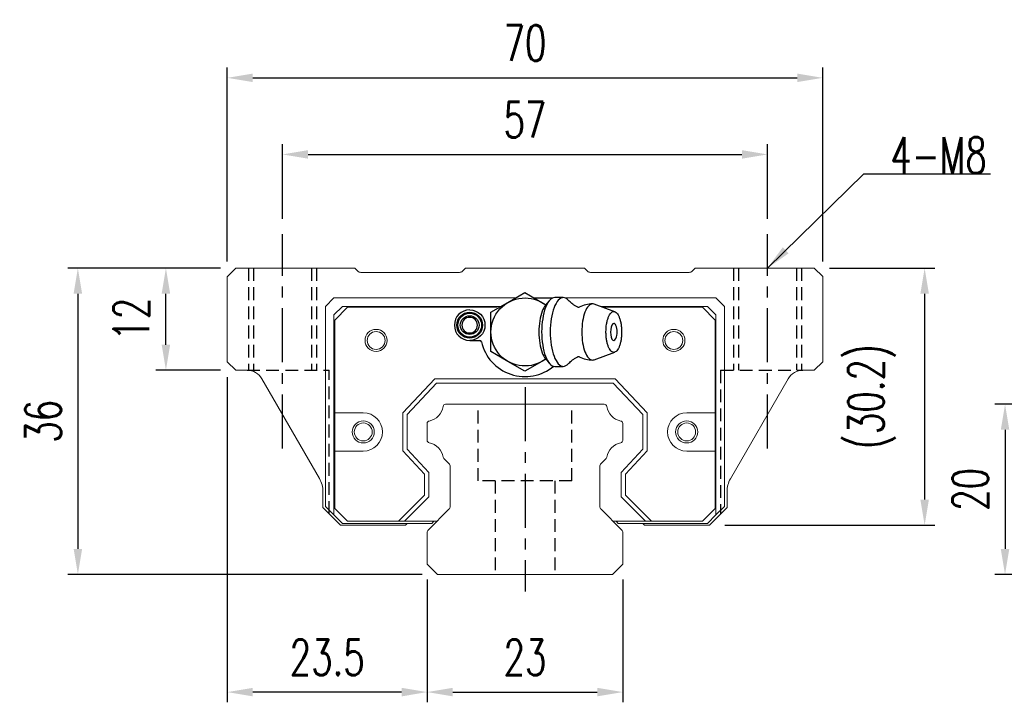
# Model space of a CAD drawing. Header units: millimetres. Extents: x 423 to 724, y 91 to 204.
# Tile 1 of 52: x 423 to 539, y 97 to 177. Entities that reach past the tile are written whole.
import ezdxf

# ---------------------------------------------------------------- set-up
doc = ezdxf.new("R2010")
doc.units = ezdxf.units.MM
doc.header["$PDSIZE"] = -1
doc.linetypes.add('CENTER', pattern=[10.16, 6.35, -1.27, 1.27, -1.27])
doc.linetypes.add('DASHED', pattern=[0.75, 0.5, -0.25])
for name, color, linetype in [('2', 7, 'Continuous'), ('CL', 1, 'CENTER'), ('DIM', 4, 'Continuous'), ('HID', 2, 'DASHED'), ('OUT', 3, 'Continuous')]:
    doc.layers.add(name, color=color, linetype=linetype)
doc.styles.add('DIM-7', font='SIMPLEX.shx', dxfattribs={"width": 0.7, "bigfont": 'chineset.shx'})
doc.dimstyles.new('CNS', dxfattribs={"dimtxt": 3.5, "dimasz": 2.5, "dimexe": 1, "dimexo": 1.5, "dimgap": 0.09, "dimtad": 0, "dimdsep": 46, "dimtxsty": 'DIM-7', "dimcen": 0.09, "dimclrd": 1, "dimclre": 1, "dimclrt": 4, "dimadec": 0, "dimazin": 0, "dimtfac": 1, "dimtix": 1, "dimtmove": 2, "dimatfit": 3, "dimfxl": 1, "dimtvp": 0.971429, "dimtolj": 1, "dimarcsym": 0})

# ---------------------------------------------------------------- blocks, each defined once
blk = doc.blocks.new('*D21')
at = {"layer": 'DEFPOINTS', "color": 0}
for p in [(551.44, 131.84), (538.98, 111.84), (551.44, 111.84)]:
    blk.add_point(p, dxfattribs=at)
at = {"layer": 'DIM', "color": 7, "lineweight": -2}
for p, q in [((549.64, 131.84), (537.78, 131.84)), ((538.98, 128.84), (538.98, 114.84)), ((549.64, 111.84), (537.78, 111.84))]:
    blk.add_line(p, q, dxfattribs=at)
at = {"layer": 'DIM', "color": 7}
for points in [[(538.48, 128.84), (539.48, 128.84), (538.98, 131.84)], [(538.48, 114.84), (539.48, 114.84), (538.98, 111.84)]]:
    blk.add_solid(points, dxfattribs=at)
at = {"layer": 'DIM', "color": 7, "insert": (534.9, 121.84), "char_height": 4.2, "attachment_point": 5, "rotation": 90, "style": 'DIM-7'}
blk.add_mtext('\\A1;20', dxfattribs=at)
blk = doc.blocks.new('*D30')
at = {"layer": 'DEFPOINTS', "color": 0}
for p in [(517.55, 170.21), (447.55, 146.83), (517.55, 146.83)]:
    blk.add_point(p, dxfattribs=at)
at = {"layer": 'DIM', "color": 7, "lineweight": -2}
for p, q in [((447.55, 148.63), (447.55, 171.41)), ((517.55, 148.63), (517.55, 171.41)), ((450.55, 170.21), (514.55, 170.21))]:
    blk.add_line(p, q, dxfattribs=at)
at = {"layer": 'DIM', "color": 7}
for points in [[(450.55, 170.71), (450.55, 169.71), (447.55, 170.21)], [(514.55, 170.71), (514.55, 169.71), (517.55, 170.21)]]:
    blk.add_solid(points, dxfattribs=at)
at = {"layer": 'DIM', "color": 7, "insert": (482.55, 174.29), "char_height": 4.2, "attachment_point": 5, "style": 'DIM-7'}
blk.add_mtext('\\A1;70', dxfattribs=at)
blk = doc.blocks.new('*D31')
at = {"layer": 'DEFPOINTS', "color": 0}
for p in [(511.05, 161.21), (454.05, 151.84), (511.05, 151.84)]:
    blk.add_point(p, dxfattribs=at)
at = {"layer": 'DIM', "color": 7, "lineweight": -2}
for p, q in [((454.05, 153.64), (454.05, 162.41)), ((511.05, 153.64), (511.05, 162.41)), ((457.05, 161.21), (508.05, 161.21))]:
    blk.add_line(p, q, dxfattribs=at)
at = {"layer": 'DIM', "color": 7}
for points in [[(457.05, 161.71), (457.05, 160.71), (454.05, 161.21)], [(508.05, 161.71), (508.05, 160.71), (511.05, 161.21)]]:
    blk.add_solid(points, dxfattribs=at)
at = {"layer": 'DIM', "color": 7, "insert": (482.55, 165.29), "char_height": 4.2, "attachment_point": 5, "style": 'DIM-7'}
blk.add_mtext('\\A1;57', dxfattribs=at)
blk = doc.blocks.new('*D32')
at = {"layer": 'DEFPOINTS', "color": 0}
for p in [(471.05, 113.04), (494.05, 113.04), (494.05, 98.01)]:
    blk.add_point(p, dxfattribs=at)
at = {"layer": 'DIM', "color": 7, "lineweight": -2}
for p, q in [((471.05, 111.24), (471.05, 96.81)), ((494.05, 111.24), (494.05, 96.81)), ((474.05, 98.01), (491.05, 98.01))]:
    blk.add_line(p, q, dxfattribs=at)
at = {"layer": 'DIM', "color": 7}
for points in [[(474.05, 98.51), (474.05, 97.51), (471.05, 98.01)], [(491.05, 98.51), (491.05, 97.51), (494.05, 98.01)]]:
    blk.add_solid(points, dxfattribs=at)
at = {"layer": 'DIM', "color": 7, "insert": (482.55, 102.09), "char_height": 4.2, "attachment_point": 5, "style": 'DIM-7'}
blk.add_mtext('\\A1;23', dxfattribs=at)
blk = doc.blocks.new('*D33')
at = {"layer": 'DEFPOINTS', "color": 0}
for p in [(440.34, 147.84), (448.55, 147.84), (448.55, 135.84)]:
    blk.add_point(p, dxfattribs=at)
at = {"layer": 'DIM', "color": 7, "lineweight": -2}
for p, q in [((446.75, 147.84), (439.14, 147.84)), ((440.34, 138.84), (440.34, 144.84)), ((446.75, 135.84), (439.14, 135.84))]:
    blk.add_line(p, q, dxfattribs=at)
at = {"layer": 'DIM', "color": 7}
for points in [[(439.84, 144.84), (440.84, 144.84), (440.34, 147.84)], [(439.84, 138.84), (440.84, 138.84), (440.34, 135.84)]]:
    blk.add_solid(points, dxfattribs=at)
at = {"layer": 'DIM', "color": 7, "insert": (436.26, 141.84), "char_height": 4.2, "attachment_point": 5, "rotation": 90, "style": 'DIM-7'}
blk.add_mtext('\\A1;12', dxfattribs=at)
blk = doc.blocks.new('*D34')
at = {"layer": 'DEFPOINTS', "color": 0}
for p in [(516.55, 147.84), (504.25, 117.64), (529.53, 117.64)]:
    blk.add_point(p, dxfattribs=at)
at = {"layer": 'DIM', "color": 7, "lineweight": -2}
for p, q in [((518.35, 147.84), (530.73, 147.84)), ((529.53, 144.84), (529.53, 120.64)), ((506.05, 117.64), (530.73, 117.64))]:
    blk.add_line(p, q, dxfattribs=at)
at = {"layer": 'DIM', "color": 7}
for points in [[(529.03, 144.84), (530.03, 144.84), (529.53, 147.84)], [(529.03, 120.64), (530.03, 120.64), (529.53, 117.64)]]:
    blk.add_solid(points, dxfattribs=at)
at = {"layer": 'DIM', "color": 7, "insert": (523.32, 132.74), "char_height": 4.2, "attachment_point": 5, "rotation": 90, "style": 'DIM-7'}
blk.add_mtext('\\A1;(30.2)', dxfattribs=at)
blk = doc.blocks.new('*D35')
at = {"layer": 'DEFPOINTS', "color": 0}
for p in [(448.55, 147.84), (429.99, 111.84), (472.26, 111.84)]:
    blk.add_point(p, dxfattribs=at)
at = {"layer": 'DIM', "color": 7, "lineweight": -2}
for p, q in [((446.75, 147.84), (428.79, 147.84)), ((429.99, 144.84), (429.99, 114.84)), ((470.46, 111.84), (428.79, 111.84))]:
    blk.add_line(p, q, dxfattribs=at)
at = {"layer": 'DIM', "color": 7}
for points in [[(429.49, 144.84), (430.49, 144.84), (429.99, 147.84)], [(429.49, 114.84), (430.49, 114.84), (429.99, 111.84)]]:
    blk.add_solid(points, dxfattribs=at)
at = {"layer": 'DIM', "color": 7, "insert": (425.91, 129.84), "char_height": 4.2, "attachment_point": 5, "rotation": 90, "style": 'DIM-7'}
blk.add_mtext('\\A1;36', dxfattribs=at)
blk = doc.blocks.new('*D36')
at = {"layer": 'DEFPOINTS', "color": 0}
for p in [(447.55, 136.84), (471.05, 113.04), (447.55, 98.01)]:
    blk.add_point(p, dxfattribs=at)
at = {"layer": 'DIM', "color": 7, "lineweight": -2}
for p, q in [((447.55, 135.04), (447.55, 96.81)), ((471.05, 111.24), (471.05, 96.81)), ((468.05, 98.01), (450.55, 98.01))]:
    blk.add_line(p, q, dxfattribs=at)
at = {"layer": 'DIM', "color": 7}
for points in [[(450.55, 98.51), (450.55, 97.51), (447.55, 98.01)], [(468.05, 98.51), (468.05, 97.51), (471.05, 98.01)]]:
    blk.add_solid(points, dxfattribs=at)
at = {"layer": 'DIM', "color": 7, "insert": (459.3, 102.09), "char_height": 4.2, "attachment_point": 5, "style": 'DIM-7'}
blk.add_mtext('\\A1;23.5', dxfattribs=at)

msp = doc.modelspace()

# ---------------------------------------------------------------- linework, layer by layer
at = {"layer": '2', "color": 7, "linetype": 'Continuous'}
for p, q in [((480.547, 143.804), (482.547, 144.959)), ((482.547, 144.959), (484.547, 143.804)), ((478.547, 142.65), (480.547, 143.804)), ((483.619, 144.34), (485.837, 144.34)), ((484.547, 143.804), (485.01, 143.537)), ((485.41, 144.013), (484.954, 143.471)), ((487.056, 144.382), (486.055, 144.382)), ((487.628, 144.09), (487.627, 144.09)), ((493.117, 142.716), (490.671, 143.607)), ((478.547, 140.34), (478.547, 142.65)), ((478.547, 138.031), (478.547, 140.34)), ((476.047, 139.34), (477.231, 139.34)), ((480.547, 136.876), (478.547, 138.031)), ((490.671, 137.073), (493.117, 137.964)), ((482.547, 135.721), (480.547, 136.876)), ((484.547, 136.876), (482.547, 135.721)), ((485.01, 137.143), (484.547, 136.876)), ((484.954, 137.209), (485.41, 136.667)), ((486.055, 136.299), (487.056, 136.299))]:
    msp.add_line(p, q, dxfattribs=at)
at = {"layer": '2', "color": 7, "linetype": 'Continuous', "extrusion": (0, 0, -1)}
for centre, radius, start, end in [((-482.547, 140.34), 4, 232.1994, 127.57717), ((-476.047, 141.14), 1.515, 270, 90), ((-476.047, 141.14), 1.4, 270, 90), ((-476.047, 141.14), 1.8, 90, 270), ((-476.047, 141.14), 1.515, 90, 270), ((-476.047, 141.14), 1.4, 90, 270), ((-476.047, 141.14), 1.1, 270, 90), ((-476.047, 141.14), 1.1, 90, 270)]:
    msp.add_arc(centre, radius, start, end, dxfattribs=at)
at = {"layer": '2', "color": 7, "linetype": 'Continuous'}
for centre, radius, start, end in [((490.493, 140.34), 3.3, 90, 118.26666), ((476.047, 141.14), 1.8, 90, 270), ((476.047, 141.14), 0.918, 90, 270), ((476.047, 141.14), 0.918, 270, 90), ((491.586, 140.34), 1.817, 334.63704, 25.36296), ((477.231, 139.14), 0.2, 12.71981, 90), ((482.547, 140.34), 5.25, 192.71981, 310.13982), ((490.493, 140.34), 3.3, 241.72374, 269.99834)]:
    msp.add_arc(centre, radius, start, end, dxfattribs=at)
for start_param, end_param in [(0, 3.8206669), (5.6040117, 6.2831853)]:
    msp.add_ellipse((492.987, 140.34), major_axis=(0, 1), ratio=0.382683, start_param=start_param, end_param=end_param, dxfattribs=at)
for points, knots in [([(486.055, 144.382), (485.65, 144.382), (485.247, 143.946), (484.675, 142.45), (484.508, 141.398), (484.508, 140.34)], [0, 0, 0, 0, 0.5, 0.5, 1, 1, 1, 1]), ([(487.662, 144.054), (487.471, 144.267), (487.263, 144.382), (486.651, 144.382), (486.248, 143.946), (485.676, 142.45), (485.509, 141.398), (485.509, 140.34)], [0, 0, 0, 0, 0.204178, 0.204178, 0.602089, 0.602089, 1, 1, 1, 1]), ([(488.746, 143.248), (488.647, 143.298), (488.446, 143.409), (488.175, 143.593), (487.941, 143.781), (487.772, 143.939), (487.693, 144.024), (487.665, 144.057)], [0, 0, 0, 0, 0.2043584, 0.4374743, 0.6573003, 0.8634903, 1, 1, 1, 1]), ([(490.667, 143.607), (490.61, 143.629), (490.551, 143.64), (490.162, 143.64), (489.834, 143.284), (489.366, 142.063), (489.23, 141.204), (489.23, 140.34)], [0, 0, 0, 0, 0.0810935, 0.0810935, 0.5405467, 0.5405467, 1, 1, 1, 1]), ([(484.958, 143.472), (484.815, 143.302), (484.683, 143.067), (484.327, 142.138), (484.185, 141.242), (484.185, 140.34)], [0, 0, 0, 0, 0.3133047, 0.3133047, 1, 1, 1, 1]), ([(488.927, 143.245), (488.928, 143.245), (488.928, 143.246), (488.884, 143.228), (488.809, 143.225), (488.754, 143.242), (488.749, 143.244), (488.748, 143.245)], [0, 0, 0, 0, 0.0733162, 0.3263169, 0.6168838, 0.8870475, 1, 1, 1, 1]), ([(492.069, 140.34), (492.069, 140.183), (492.081, 139.869), (492.133, 139.416), (492.219, 138.998), (492.334, 138.632), (492.474, 138.332), (492.634, 138.109), (492.807, 137.971), (492.987, 137.925), (493.168, 137.971), (493.341, 138.109), (493.501, 138.332), (493.641, 138.632), (493.756, 138.998), (493.841, 139.416), (493.894, 139.869), (493.912, 140.34), (493.894, 140.811), (493.841, 141.264), (493.756, 141.682), (493.641, 142.048), (493.501, 142.349), (493.341, 142.572), (493.168, 142.709), (492.987, 142.756), (492.807, 142.709), (492.634, 142.572), (492.474, 142.348), (492.334, 142.048), (492.219, 141.682), (492.105, 141.128), (492.069, 140.653), (492.069, 140.34)], [0, 0, 0, 0, 0.0312594, 0.0625188, 0.0937782, 0.1250376, 0.156297, 0.1875564, 0.2188159, 0.2500753, 0.2813347, 0.3125941, 0.3438535, 0.3751129, 0.4063723, 0.4376317, 0.4688911, 0.5001505, 0.5314099, 0.5626693, 0.5939287, 0.6251882, 0.6564476, 0.687707, 0.7189664, 0.7502258, 0.7814852, 0.8127446, 0.844004, 0.8752634, 0.9065228, 0.9377822, 1, 1, 1, 1]), ([(484.185, 140.34), (484.185, 139.438), (484.327, 138.542), (484.683, 137.613), (484.815, 137.378), (484.958, 137.208)], [0, 0, 0, 0, 0.6866953, 0.6866953, 1, 1, 1, 1]), ([(484.508, 140.34), (484.508, 139.282), (484.675, 138.231), (485.247, 136.734), (485.65, 136.299), (486.055, 136.299)], [0, 0, 0, 0, 0.5, 0.5, 1, 1, 1, 1]), ([(485.509, 140.34), (485.509, 139.282), (485.676, 138.231), (486.248, 136.734), (486.651, 136.299), (487.264, 136.299), (487.471, 136.414), (487.662, 136.627)], [0, 0, 0, 0, 0.3978318, 0.3978318, 0.7956637, 0.7956637, 1, 1, 1, 1]), ([(489.23, 140.34), (489.23, 139.476), (489.366, 138.618), (489.834, 137.396), (490.162, 137.04), (490.551, 137.04), (490.61, 137.051), (490.667, 137.073)], [0, 0, 0, 0, 0.4594533, 0.4594533, 0.9189065, 0.9189065, 1, 1, 1, 1]), ([(487.666, 136.624), (487.682, 136.644), (487.746, 136.715), (487.899, 136.863), (488.135, 137.058), (488.42, 137.256), (488.636, 137.376), (488.746, 137.432)], [0, 0, 0, 0, 0.0852239, 0.2986763, 0.5272696, 0.7723838, 1, 1, 1, 1]), ([(488.748, 137.435), (488.749, 137.437), (488.759, 137.44), (488.823, 137.457), (488.896, 137.45), (488.934, 137.431), (488.931, 137.433), (488.931, 137.433)], [0, 0, 0, 0, 0.1544133, 0.4194337, 0.7435623, 0.9927018, 1, 1, 1, 1])]:
    msp.add_open_spline(points, degree=3, knots=knots, dxfattribs=at)
at = {"layer": 'CL', "color": 7}
for p, q in [((454.047, 126.624), (454.047, 151.84)), ((511.047, 126.624), (511.047, 151.84)), ((482.554, 133.84), (482.554, 109.84))]:
    msp.add_line(p, q, dxfattribs=at)
at = {"layer": 'HID', "color": 7, "ltscale": 3}
for p, q in [((450.047, 147.84), (450.047, 135.84)), ((450.647, 147.84), (450.647, 135.84)), ((457.447, 147.84), (457.447, 135.84)), ((458.047, 147.84), (458.047, 135.84)), ((507.047, 147.84), (507.047, 135.84)), ((507.647, 147.84), (507.647, 135.84)), ((514.447, 147.84), (514.447, 135.84)), ((515.047, 147.84), (515.047, 135.84)), ((449.881, 135.84), (459.547, 135.84)), ((459.547, 118.947), (459.547, 135.84)), ((505.547, 135.84), (505.547, 118.933)), ((505.547, 135.84), (515.213, 135.84)), ((477.054, 122.84), (477.054, 131.84)), ((488.054, 122.84), (488.054, 131.84)), ((488.054, 122.84), (477.054, 122.84)), ((479.054, 122.84), (479.054, 111.84)), ((486.054, 122.84), (486.054, 111.84))]:
    msp.add_line(p, q, dxfattribs=at)
at = {"layer": 'OUT', "color": 7, "linetype": 'Continuous', "lineweight": 15}
for p, q in [((447.601, 146.887), (448.554, 147.84)), ((448.554, 147.84), (462.554, 147.84)), ((462.554, 147.84), (462.908, 147.487)), ((463.262, 147.34), (474.847, 147.34)), ((475.201, 147.487), (475.554, 147.84)), ((475.554, 147.84), (489.555, 147.84)), ((489.555, 147.84), (489.908, 147.487)), ((490.262, 147.34), (501.847, 147.34)), ((502.201, 147.487), (502.555, 147.84)), ((502.555, 147.84), (516.554, 147.84)), ((516.554, 147.84), (517.554, 146.84)), ((447.554, 136.84), (447.554, 146.833)), ((517.554, 146.84), (517.554, 136.84)), ((459.097, 143.34), (460.097, 144.34)), ((460.097, 144.34), (477.297, 144.34)), ((477.297, 144.34), (481.476, 144.34)), ((483.619, 144.34), (485.837, 144.34)), ((487.273, 144.34), (487.797, 144.34)), ((487.797, 144.34), (504.997, 144.34)), ((504.997, 144.34), (505.997, 143.34)), ((459.097, 119.84), (459.097, 143.34)), ((461.097, 143.34), (460.097, 142.34)), ((460.197, 141.74), (461.697, 143.24)), ((477.297, 143.34), (461.097, 143.34)), ((461.697, 143.24), (477.297, 143.24)), ((479.902, 143.34), (477.297, 143.34)), ((477.297, 143.24), (479.297, 143.24)), ((503.997, 143.34), (491.404, 143.34)), ((491.679, 143.24), (503.397, 143.24)), ((503.397, 143.24), (504.897, 141.74)), ((504.997, 142.34), (503.997, 143.34)), ((505.997, 143.34), (505.997, 119.84)), ((460.097, 142.34), (460.097, 118.84)), ((460.197, 130.84), (460.197, 141.74)), ((504.897, 141.74), (504.897, 130.84)), ((504.997, 118.84), (504.997, 142.34)), ((448.554, 135.84), (447.554, 136.84)), ((517.554, 136.84), (516.554, 135.84)), ((449.889, 135.84), (448.554, 135.84)), ((516.554, 135.84), (515.22, 135.84)), ((458.395, 123.106), (451.621, 134.84)), ((468.197, 130.821), (471.946, 134.84)), ((472.163, 134.34), (468.697, 130.624)), ((471.946, 134.84), (493.149, 134.84)), ((492.932, 134.34), (472.163, 134.34)), ((496.397, 130.624), (492.932, 134.34)), ((493.149, 134.84), (496.897, 130.821)), ((513.488, 134.84), (506.699, 123.081)), ((460.197, 126.34), (460.197, 130.84)), ((463.536, 130.84), (460.197, 130.84)), ((468.197, 126.359), (468.197, 130.821)), ((473.224, 131.84), (491.871, 131.84)), ((496.897, 130.821), (496.897, 126.359)), ((504.897, 130.84), (501.559, 130.84)), ((504.897, 130.84), (504.897, 126.34)), ((468.697, 130.624), (468.697, 126.556)), ((496.397, 126.556), (496.397, 130.624)), ((471.047, 127.6), (471.047, 129.58)), ((494.047, 129.58), (494.047, 127.6)), ((460.197, 126.34), (463.536, 126.34)), ((460.197, 119.59), (460.197, 126.34)), ((470.747, 123.624), (468.197, 126.359)), ((468.697, 126.556), (471.247, 123.821)), ((493.847, 123.821), (496.397, 126.556)), ((496.897, 126.359), (494.347, 123.624)), ((501.559, 126.34), (504.897, 126.34)), ((504.897, 126.34), (504.897, 119.59)), ((473.601, 124.867), (473.007, 125.461)), ((492.088, 125.461), (491.494, 124.867)), ((473.747, 119.847), (473.747, 124.513)), ((491.347, 124.513), (491.347, 119.847)), ((470.747, 121.166), (470.747, 123.624)), ((471.247, 123.821), (471.247, 120.958)), ((493.847, 120.958), (493.847, 123.821)), ((494.347, 123.624), (494.347, 121.166)), ((458.797, 121.606), (458.797, 119.69)), ((506.297, 119.69), (506.297, 121.581)), ((467.672, 118.09), (470.747, 121.166)), ((471.247, 120.958), (468.379, 118.09)), ((496.716, 118.09), (493.847, 120.958)), ((494.347, 121.166), (497.423, 118.09)), ((458.797, 119.69), (460.847, 117.64)), ((460.097, 118.84), (459.097, 119.84)), ((461.697, 118.09), (460.197, 119.59)), ((471.194, 117.087), (473.601, 119.494)), ((491.494, 119.494), (493.901, 117.087)), ((504.897, 119.59), (503.397, 118.09)), ((504.247, 117.64), (506.297, 119.69)), ((505.997, 119.84), (504.997, 118.84)), ((460.097, 118.84), (461.097, 117.84)), ((467.672, 118.09), (461.697, 118.09)), ((472.197, 118.09), (467.672, 118.09)), ((472.197, 118.09), (468.379, 118.09)), ((471.844, 118.09), (471.594, 117.84)), ((496.716, 118.09), (492.897, 118.09)), ((497.423, 118.09), (492.897, 118.09)), ((493.501, 117.84), (493.251, 118.09)), ((503.397, 118.09), (497.423, 118.09)), ((503.997, 117.84), (504.997, 118.84)), ((460.847, 117.64), (468.485, 117.64)), ((461.097, 117.84), (471.594, 117.84)), ((468.485, 117.64), (468.685, 117.84)), ((493.501, 117.84), (503.997, 117.84)), ((496.409, 117.84), (496.609, 117.64)), ((496.609, 117.64), (504.247, 117.64)), ((471.047, 113.04), (471.047, 116.733)), ((494.047, 116.733), (494.047, 113.04)), ((472.262, 111.84), (471.047, 113.04)), ((494.047, 113.04), (492.833, 111.84)), ((492.847, 111.84), (472.262, 111.84))]:
    msp.add_line(p, q, dxfattribs=at)
for centre, radius in [((465.047, 139.34), 1.3), ((465.047, 139.34), 1.05), ((500.047, 139.34), 1.3), ((500.047, 139.34), 1.05), ((463.536, 128.59), 1.3), ((463.536, 128.59), 1.05), ((501.559, 128.59), 1.3), ((501.559, 128.59), 1.05)]:
    msp.add_circle(centre, radius, dxfattribs=at)
for centre, radius, start, end in [((463.262, 147.84), 0.5, 225, 270), ((474.847, 147.84), 0.5, 270, 315), ((490.262, 147.84), 0.5, 225, 270), ((501.847, 147.84), 0.5, 270, 315), ((447.954, 146.533), 0.5, 135, 143.12894), ((449.889, 133.84), 2, 30, 90), ((515.22, 133.84), 2, 90, 150), ((463.536, 128.59), 2.25, 270, 90), ((470.905, 131.882), 2.044, 280.87121, 351.61737), ((473.224, 131.54), 0.3, 90, 171.61737), ((491.871, 131.54), 0.3, 8.38263, 90), ((494.19, 131.882), 2.044, 188.38263, 259.12879), ((501.559, 128.59), 2.25, 90, 270), ((471.347, 129.58), 0.3, 100.87121, 180.00001), ((493.747, 129.58), 0.3, 359.99999, 79.12879), ((471.347, 127.6), 0.3, 179.99999, 259.12866), ((493.747, 127.6), 0.3, 280.87134, 0.00001), ((470.905, 125.298), 2.044, 9.2089, 79.12866), ((494.19, 125.298), 2.044, 100.87134, 170.79109), ((473.219, 125.673), 0.3, 189.20891, 225), ((491.876, 125.673), 0.3, 315, 350.79109), ((473.247, 124.513), 0.5, 0, 45), ((491.847, 124.513), 0.5, 135, 180.00001), ((455.797, 121.606), 3, 0, 30), ((509.297, 121.581), 3, 150, 180), ((473.247, 119.847), 0.5, 315, 360), ((491.847, 119.847), 0.5, 179.99999, 225), ((471.547, 116.733), 0.5, 135, 180.00001), ((493.547, 116.733), 0.5, 0, 45)]:
    msp.add_arc(centre, radius, start, end, dxfattribs=at)

# ---------------------------------------------------------------- texts
at = {"layer": 'DIM', "color": 7, "insert": (525.498, 159.017), "char_height": 4.2, "attachment_point": 7, "style": 'DIM-7'}
msp.add_mtext('\\A1;4-M8', dxfattribs=at)

# ---------------------------------------------------------------- dimensions: what is measured, and where the dimension line sits
at = {"layer": 'DIM', "color": 7}
for base, p1, p2, override, picture, middle in [((517.554, 170.207), (447.554, 146.833), (517.554, 146.833), {"dimscale": 1.2, "dimclrd": 7, "dimclre": 7, "dimclrt": 7}, '*D30', (482.554, 174.287)), ((511.047, 161.211), (454.047, 151.84), (511.047, 151.84), {"dimscale": 1.2, "dimclrd": 7, "dimclre": 7, "dimclrt": 7}, '*D31', (482.547, 165.291)), ((447.554, 98.012), (471.047, 113.04), (447.554, 136.84), {"dimscale": 1.2, "dimdec": 1, "dimclrd": 7, "dimclre": 7, "dimclrt": 7}, '*D36', (459.301, 102.092)), ((494.047, 98.012), (471.047, 113.04), (494.047, 113.04), {"dimscale": 1.2, "dimclrd": 7, "dimclre": 7, "dimclrt": 7}, '*D32', (482.547, 102.092))]:
    dim = msp.add_linear_dim(base=base, p1=p1, p2=p2, dimstyle='CNS', override=override, dxfattribs=at)
    dim.commit()
    dim.dimension.update_dxf_attribs({"geometry": picture, "text_midpoint": middle})
for base, p1, p2, picture, middle in [((429.986, 111.84), (448.554, 147.84), (472.262, 111.84), '*D35', (425.906, 129.84)), ((440.341, 147.84), (448.554, 135.84), (448.554, 147.84), '*D33', (436.261, 141.84)), ((538.982, 111.84), (551.441, 131.84), (551.441, 111.84), '*D21', (534.902, 121.84))]:
    dim = msp.add_linear_dim(base=base, p1=p1, p2=p2, angle=90, dimstyle='CNS', override={"dimscale": 1.2, "dimclrd": 7, "dimclre": 7, "dimclrt": 7}, dxfattribs=at)
    dim.commit()
    dim.dimension.update_dxf_attribs({"geometry": picture, "text_midpoint": middle})
dim = msp.add_linear_dim(base=(529.532, 117.64), p1=(516.554, 147.84), p2=(504.247, 117.64), angle=90, text='(<>)', dimstyle='CNS', override={"dimscale": 1.2, "dimclrd": 7, "dimclre": 7, "dimclrt": 7}, dxfattribs=at)
dim.commit()
dim.dimension.update_dxf_attribs({"geometry": '*D34', "text_midpoint": (523.315, 132.74)})

# ---------------------------------------------------------------- leaders
at = {"layer": 'DIM', "color": 7, "annotation_type": 0, "has_hookline": 1, "hookline_direction": 0, "text_width": 11.76}
msp.add_leader([(511.047, 147.84), (522.39, 158.909), (525.39, 158.909)], dimstyle='CNS', override={"dimscale": 1.2, "dimgap": 0.09, "dimtad": 1, "dimclrd": 7, "dimclre": 4}, dxfattribs=at)

doc.saveas('drawing.dxf')
